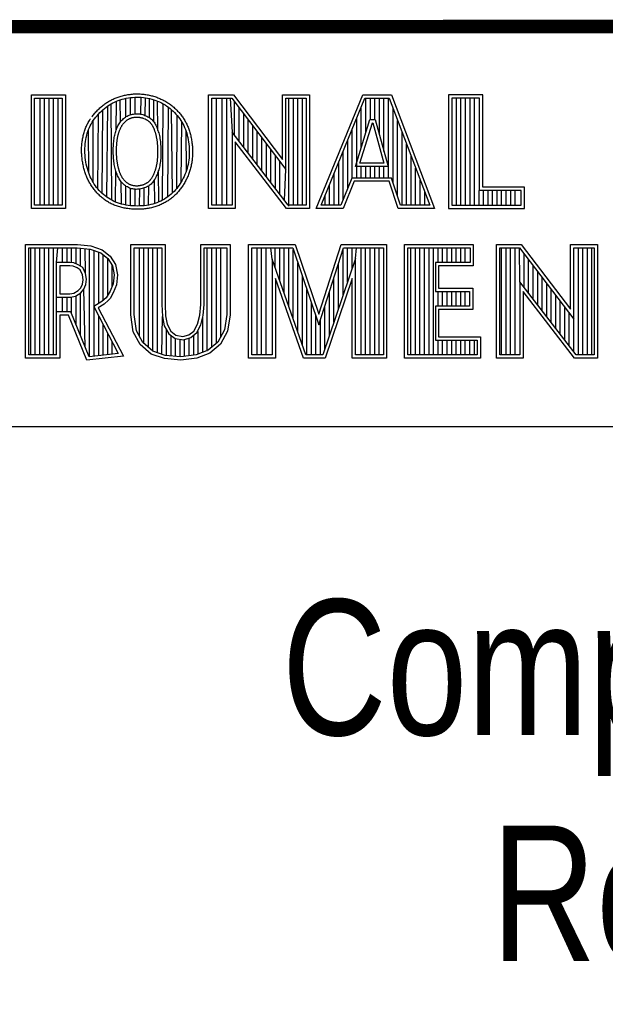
# Model space of a CAD drawing. Header units: inches. Extents: x 0 to 22, y 0 to 17.
# Tile 20 of 31: x 17.589 to 18.452, y 1.517 to 2.97. Entities that reach past the tile are written whole.
import ezdxf

# ---------------------------------------------------------------- set-up
doc = ezdxf.new("R2010")
doc.units = ezdxf.units.IN
doc.header["$LTSCALE"] = 1.21
doc.header["$MEASUREMENT"] = 0
doc.layers.get('0').update_dxf_attribs({"linetype": 'CONTINUOUS'})
doc.styles.get("Standard").update_dxf_attribs({"font": 'txt', "width": 0.8})

msp = doc.modelspace()

# ---------------------------------------------------------------- linework, layer by layer
at = {"color": 2, "linetype": 'CONTINUOUS'}
for p, q in [((16.3737, 2.9596), (21.5037, 2.9596)), ((16.375, 2.96), (21.5, 2.96)), ((17.6059, 2.8591), (17.6565, 2.8591)), ((17.6059, 2.6915), (17.6059, 2.8591)), ((17.6108, 2.8542), (17.6516, 2.8542)), ((17.6108, 2.6964), (17.6108, 2.8542)), ((17.6187, 2.6964), (17.6187, 2.8542)), ((17.6254, 2.6964), (17.6254, 2.8542)), ((17.632, 2.6964), (17.632, 2.8542)), ((17.6387, 2.6964), (17.6387, 2.8542)), ((17.6454, 2.6964), (17.6454, 2.8542)), ((17.6516, 2.8542), (17.6516, 2.6964)), ((17.6565, 2.8591), (17.6565, 2.6915)), ((17.7235, 2.8459), (17.7261, 2.8472)), ((17.7261, 2.8472), (17.7287, 2.8485)), ((17.7287, 2.8485), (17.7314, 2.8497)), ((17.731, 2.807), (17.7314, 2.8497)), ((17.7314, 2.8497), (17.7342, 2.8508)), ((17.7342, 2.8508), (17.737, 2.8517)), ((17.737, 2.8517), (17.7399, 2.8526)), ((17.7374, 2.8193), (17.737, 2.8517)), ((17.7399, 2.8526), (17.7429, 2.8534)), ((17.7429, 2.8534), (17.7459, 2.8541)), ((17.7455, 2.8267), (17.7455, 2.854)), ((17.7459, 2.8541), (17.749, 2.8546)), ((17.749, 2.8546), (17.7522, 2.8551)), ((17.7522, 2.8551), (17.7553, 2.8554)), ((17.7522, 2.8298), (17.7522, 2.8551)), ((17.7553, 2.8554), (17.7585, 2.8556)), ((17.7585, 2.8556), (17.7616, 2.8557)), ((17.7589, 2.8311), (17.7589, 2.8556)), ((17.7616, 2.8557), (17.7648, 2.8556)), ((17.7648, 2.8556), (17.768, 2.8555)), ((17.7676, 2.8306), (17.768, 2.8555)), ((17.768, 2.8555), (17.7711, 2.8552)), ((17.7711, 2.8552), (17.7742, 2.8548)), ((17.7739, 2.8287), (17.7742, 2.8548)), ((17.7742, 2.8548), (17.7773, 2.8542)), ((17.7773, 2.8542), (17.7804, 2.8536)), ((17.7801, 2.8254), (17.7804, 2.8536)), ((17.7804, 2.8536), (17.7834, 2.8528)), ((17.7834, 2.8528), (17.7864, 2.8519)), ((17.7864, 2.8519), (17.7893, 2.8509)), ((17.7867, 2.8189), (17.7864, 2.8519)), ((17.7893, 2.8509), (17.7922, 2.8498)), ((17.7922, 2.8498), (17.795, 2.8486)), ((17.7927, 2.8065), (17.7922, 2.8498)), ((17.795, 2.8486), (17.7977, 2.8472)), ((17.7977, 2.8472), (17.8004, 2.8458)), ((17.8673, 2.8592), (17.9039, 2.8592)), ((17.8673, 2.6915), (17.8673, 2.8592)), ((17.8721, 2.8543), (17.9015, 2.8543)), ((17.8721, 2.6963), (17.8721, 2.8543)), ((17.879, 2.6963), (17.879, 2.8543)), ((17.8874, 2.6963), (17.8874, 2.8543)), ((17.8941, 2.6963), (17.8941, 2.8543)), ((17.8991, 2.8543), (17.9019, 2.8042)), ((17.9015, 2.8543), (17.9813, 2.7492)), ((17.9039, 2.8592), (17.9764, 2.7636)), ((17.9057, 2.7992), (17.9057, 2.8487)), ((17.9764, 2.8592), (18.0162, 2.8592)), ((17.9764, 2.7636), (17.9764, 2.8592)), ((17.9813, 2.8543), (18.0114, 2.8543)), ((17.9813, 2.7492), (17.9813, 2.8543)), ((17.9858, 2.695), (17.9858, 2.8543)), ((17.9925, 2.6963), (17.9925, 2.8543)), ((17.9992, 2.6963), (17.9992, 2.8543)), ((18.0059, 2.6963), (18.0059, 2.8543)), ((18.0114, 2.8543), (18.0114, 2.6963)), ((18.0162, 2.8592), (18.0162, 2.6915)), ((18.0262, 2.6915), (18.0946, 2.8591)), ((18.0334, 2.6964), (18.0979, 2.8542)), ((18.0946, 2.8591), (18.1369, 2.8591)), ((18.0979, 2.8542), (18.1336, 2.8542)), ((18.0993, 2.803), (18.0993, 2.8542)), ((18.106, 2.8228), (18.106, 2.8542)), ((18.1127, 2.8228), (18.1127, 2.8542)), ((18.1193, 2.8002), (18.1193, 2.8542)), ((18.126, 2.7756), (18.126, 2.8542)), ((18.1327, 2.7364), (18.1327, 2.8542)), ((18.1336, 2.8542), (18.1935, 2.6964)), ((18.1369, 2.8591), (18.2005, 2.6915)), ((18.272, 2.8591), (18.2214, 2.8591)), ((18.2214, 2.8591), (18.2214, 2.6915)), ((18.2671, 2.8542), (18.2262, 2.8542)), ((18.2262, 2.8542), (18.2262, 2.6964)), ((18.2328, 2.6964), (18.2328, 2.8542)), ((18.2395, 2.6964), (18.2395, 2.8542)), ((18.2462, 2.6964), (18.2462, 2.8542)), ((18.2529, 2.6964), (18.2529, 2.8542)), ((18.2595, 2.6964), (18.2595, 2.8542)), ((18.2671, 2.7179), (18.2671, 2.8542)), ((18.272, 2.7227), (18.272, 2.8591)), ((17.7048, 2.8307), (17.707, 2.833)), ((17.707, 2.833), (17.7092, 2.8351)), ((17.7092, 2.8351), (17.7114, 2.8372)), ((17.7102, 2.7138), (17.7114, 2.8372)), ((17.7114, 2.8372), (17.7138, 2.8392)), ((17.7138, 2.8392), (17.7162, 2.841)), ((17.7162, 2.841), (17.7186, 2.8427)), ((17.717, 2.7082), (17.7186, 2.8427)), ((17.7186, 2.8427), (17.721, 2.8444)), ((17.721, 2.8444), (17.7235, 2.8459)), ((17.7246, 2.7036), (17.7235, 2.8459)), ((17.7995, 2.7039), (17.8004, 2.8458)), ((17.8004, 2.8458), (17.8031, 2.8443)), ((17.8031, 2.8443), (17.8056, 2.8426)), ((17.8056, 2.8426), (17.8081, 2.8409)), ((17.8074, 2.7088), (17.8081, 2.8409)), ((17.8081, 2.8409), (17.8105, 2.839)), ((17.8105, 2.839), (17.8128, 2.8371)), ((17.8128, 2.8371), (17.815, 2.8351)), ((17.8143, 2.7145), (17.8128, 2.8371)), ((17.815, 2.8351), (17.8171, 2.833)), ((17.8171, 2.833), (17.8192, 2.8308)), ((17.9124, 2.7905), (17.9124, 2.8399)), ((18.0926, 2.7814), (18.0926, 2.8414)), ((18.1394, 2.7295), (18.1394, 2.8389)), ((17.6942, 2.8161), (17.6957, 2.8186)), ((17.6957, 2.8186), (17.6973, 2.8211)), ((17.6971, 2.7301), (17.6973, 2.8211)), ((17.6973, 2.8211), (17.699, 2.8236)), ((17.699, 2.8236), (17.7008, 2.826)), ((17.7008, 2.826), (17.7028, 2.8284)), ((17.7028, 2.8284), (17.7048, 2.8307)), ((17.704, 2.7203), (17.7048, 2.8307)), ((17.7364, 2.8178), (17.7374, 2.8192)), ((17.7374, 2.8192), (17.7384, 2.8206)), ((17.7384, 2.8206), (17.7395, 2.8218)), ((17.7395, 2.8218), (17.7407, 2.823)), ((17.7407, 2.823), (17.742, 2.8241)), ((17.742, 2.8241), (17.7432, 2.8252)), ((17.7432, 2.8252), (17.7446, 2.8261)), ((17.7446, 2.8261), (17.746, 2.827)), ((17.746, 2.827), (17.7474, 2.8278)), ((17.7474, 2.8278), (17.7488, 2.8285)), ((17.7488, 2.8285), (17.7503, 2.8291)), ((17.7503, 2.8291), (17.7519, 2.8297)), ((17.7519, 2.8297), (17.7535, 2.8301)), ((17.7535, 2.8301), (17.7551, 2.8305)), ((17.7551, 2.8305), (17.7567, 2.8308)), ((17.7567, 2.8308), (17.7584, 2.8311)), ((17.7584, 2.8311), (17.7601, 2.8312)), ((17.7601, 2.8312), (17.7618, 2.8312)), ((17.7618, 2.8312), (17.7636, 2.8311)), ((17.7636, 2.8311), (17.7653, 2.831)), ((17.7653, 2.831), (17.767, 2.8307)), ((17.767, 2.8307), (17.7686, 2.8304)), ((17.7686, 2.8304), (17.7703, 2.83)), ((17.7703, 2.83), (17.7719, 2.8295)), ((17.7719, 2.8295), (17.7734, 2.8289)), ((17.7734, 2.8289), (17.775, 2.8283)), ((17.775, 2.8283), (17.7764, 2.8276)), ((17.7764, 2.8276), (17.7778, 2.8268)), ((17.7778, 2.8268), (17.7792, 2.826)), ((17.7792, 2.826), (17.7805, 2.8251)), ((17.7805, 2.8251), (17.7817, 2.8242)), ((17.7817, 2.8242), (17.7829, 2.8232)), ((17.7829, 2.8232), (17.784, 2.8221)), ((17.784, 2.8221), (17.785, 2.821)), ((17.785, 2.821), (17.786, 2.8198)), ((17.786, 2.8198), (17.7869, 2.8186)), ((17.7869, 2.8186), (17.7878, 2.8173)), ((17.8192, 2.8308), (17.8211, 2.8285)), ((17.8203, 2.721), (17.8211, 2.8285)), ((17.8211, 2.8285), (17.823, 2.8262)), ((17.823, 2.8262), (17.8247, 2.8238)), ((17.8247, 2.8238), (17.8264, 2.8214)), ((17.8264, 2.8214), (17.8279, 2.8189)), ((17.8271, 2.7309), (17.8279, 2.8189)), ((17.8279, 2.8189), (17.8294, 2.8163)), ((17.9191, 2.7818), (17.9191, 2.8311)), ((17.9258, 2.7731), (17.9258, 2.8223)), ((18.084, 2.7533), (18.1054, 2.8228)), ((18.086, 2.7364), (18.086, 2.825)), ((18.1054, 2.8228), (18.1132, 2.8228)), ((18.1132, 2.8228), (18.1321, 2.7533)), ((18.146, 2.7096), (18.146, 2.8213)), ((17.6884, 2.8024), (17.6893, 2.8053)), ((17.6893, 2.8053), (17.6904, 2.8081)), ((17.6904, 2.8081), (17.6915, 2.8108)), ((17.6905, 2.7441), (17.6904, 2.8081)), ((17.6915, 2.8108), (17.6928, 2.8135)), ((17.6928, 2.8135), (17.6942, 2.8161)), ((17.7299, 2.8034), (17.7304, 2.8051)), ((17.7304, 2.8051), (17.7309, 2.8068)), ((17.7309, 2.8068), (17.7316, 2.8085)), ((17.7316, 2.8085), (17.7322, 2.8101)), ((17.7322, 2.8101), (17.7329, 2.8117)), ((17.7329, 2.8117), (17.7337, 2.8133)), ((17.7337, 2.8133), (17.7345, 2.8149)), ((17.7345, 2.8149), (17.7354, 2.8164)), ((17.7354, 2.8164), (17.7364, 2.8178)), ((17.7878, 2.8173), (17.7886, 2.816)), ((17.7886, 2.816), (17.7894, 2.8146)), ((17.7894, 2.8146), (17.7901, 2.8132)), ((17.7901, 2.8132), (17.7908, 2.8116)), ((17.7908, 2.8116), (17.7914, 2.8101)), ((17.7914, 2.8101), (17.7921, 2.8084)), ((17.7921, 2.8084), (17.7927, 2.8067)), ((17.7927, 2.8067), (17.7932, 2.8048)), ((17.7932, 2.8048), (17.7938, 2.8029)), ((17.8294, 2.8163), (17.8307, 2.8137)), ((17.8307, 2.8137), (17.8319, 2.811)), ((17.8319, 2.811), (17.8331, 2.8082)), ((17.8331, 2.8082), (17.8341, 2.8053)), ((17.8341, 2.8053), (17.835, 2.8024)), ((17.8347, 2.7475), (17.8341, 2.8053)), ((17.9848, 2.6963), (17.9019, 2.8042)), ((17.9019, 2.8042), (17.9019, 2.6963)), ((17.9324, 2.7645), (17.9324, 2.8135)), ((17.9391, 2.7558), (17.9391, 2.8047)), ((18.0793, 2.7364), (18.0793, 2.8087)), ((18.0905, 2.7581), (18.109, 2.8179)), ((18.109, 2.8179), (18.1095, 2.8179)), ((18.1095, 2.8179), (18.1258, 2.7581)), ((18.1527, 2.6964), (18.1527, 2.8038)), ((17.6853, 2.7869), (17.6857, 2.7901)), ((17.6857, 2.7901), (17.6862, 2.7933)), ((17.6862, 2.7933), (17.6868, 2.7964)), ((17.6868, 2.7964), (17.6876, 2.7995)), ((17.6876, 2.7995), (17.6884, 2.8024)), ((17.7272, 2.7879), (17.7274, 2.79)), ((17.7274, 2.79), (17.7276, 2.7921)), ((17.7276, 2.7921), (17.7279, 2.7941)), ((17.7279, 2.7941), (17.7282, 2.7961)), ((17.7282, 2.7961), (17.7286, 2.798)), ((17.7286, 2.798), (17.729, 2.7998)), ((17.729, 2.7998), (17.7294, 2.8016)), ((17.7294, 2.8016), (17.7299, 2.8034)), ((17.7938, 2.8029), (17.7943, 2.801)), ((17.7943, 2.801), (17.7948, 2.799)), ((17.7948, 2.799), (17.7952, 2.7969)), ((17.7952, 2.7969), (17.7956, 2.7947)), ((17.7956, 2.7947), (17.7959, 2.7925)), ((17.7959, 2.7925), (17.7962, 2.7903)), ((17.7962, 2.7903), (17.7964, 2.7881)), ((17.835, 2.8024), (17.8359, 2.7993)), ((17.8359, 2.7993), (17.8366, 2.7961)), ((17.8366, 2.7961), (17.8373, 2.7929)), ((17.8373, 2.7929), (17.8378, 2.7896)), ((17.8378, 2.7896), (17.8382, 2.7863)), ((17.9824, 2.6915), (17.9067, 2.7899)), ((17.9067, 2.7899), (17.9067, 2.6915)), ((17.9458, 2.7471), (17.9458, 2.7959)), ((18.0726, 2.7214), (18.0726, 2.7924)), ((17.6849, 2.7803), (17.6851, 2.7836)), ((17.6849, 2.7769), (17.6849, 2.7803)), ((17.6849, 2.7735), (17.6849, 2.7769)), ((17.6851, 2.7836), (17.6853, 2.7869)), ((17.7267, 2.7789), (17.7268, 2.7812)), ((17.7267, 2.7766), (17.7267, 2.7789)), ((17.7267, 2.7743), (17.7267, 2.7766)), ((17.7268, 2.7812), (17.7269, 2.7835)), ((17.7269, 2.7835), (17.727, 2.7857)), ((17.727, 2.7857), (17.7272, 2.7879)), ((17.7964, 2.7881), (17.7966, 2.7858)), ((17.7966, 2.7858), (17.7968, 2.7835)), ((17.7968, 2.7835), (17.7969, 2.7812)), ((17.7969, 2.7812), (17.797, 2.7789)), ((17.797, 2.7789), (17.797, 2.7765)), ((17.797, 2.7765), (17.797, 2.7742)), ((17.8382, 2.7863), (17.8386, 2.783)), ((17.8386, 2.783), (17.8388, 2.7796)), ((17.8388, 2.7796), (17.8389, 2.7762)), ((17.8389, 2.7762), (17.8388, 2.7729)), ((17.9525, 2.7384), (17.9525, 2.7871)), ((17.9591, 2.7297), (17.9591, 2.7783)), ((18.0659, 2.7048), (18.0659, 2.776)), ((18.1594, 2.6964), (18.1594, 2.7862)), ((17.6851, 2.7701), (17.6849, 2.7735)), ((17.6854, 2.7668), (17.6851, 2.7701)), ((17.6859, 2.7634), (17.6854, 2.7668)), ((17.6864, 2.76), (17.6859, 2.7634)), ((17.687, 2.7567), (17.6864, 2.76)), ((17.7268, 2.772), (17.7267, 2.7743)), ((17.7269, 2.7696), (17.7268, 2.772)), ((17.727, 2.7673), (17.7269, 2.7696)), ((17.7272, 2.765), (17.727, 2.7673)), ((17.7274, 2.7628), (17.7272, 2.765)), ((17.7277, 2.7606), (17.7274, 2.7628)), ((17.728, 2.7584), (17.7277, 2.7606)), ((17.7962, 2.7608), (17.7959, 2.7586)), ((17.7965, 2.7629), (17.7962, 2.7608)), ((17.7967, 2.7652), (17.7965, 2.7629)), ((17.7968, 2.7674), (17.7967, 2.7652)), ((17.7969, 2.7697), (17.7968, 2.7674)), ((17.797, 2.7719), (17.7969, 2.7697)), ((17.797, 2.7742), (17.797, 2.7719)), ((17.8381, 2.763), (17.8376, 2.7598)), ((17.8385, 2.7663), (17.8381, 2.763)), ((17.8387, 2.7696), (17.8385, 2.7663)), ((17.8388, 2.7729), (17.8387, 2.7696)), ((17.9658, 2.7211), (17.9658, 2.7695)), ((17.9725, 2.7124), (17.9725, 2.7607)), ((18.1661, 2.6964), (18.1661, 2.7686)), ((17.6878, 2.7535), (17.687, 2.7567)), ((17.6886, 2.7503), (17.6878, 2.7535)), ((17.6895, 2.7471), (17.6886, 2.7503)), ((17.6905, 2.7441), (17.6895, 2.7471)), ((17.7283, 2.7563), (17.728, 2.7584)), ((17.7287, 2.7543), (17.7283, 2.7563)), ((17.7291, 2.7523), (17.7287, 2.7543)), ((17.7295, 2.7503), (17.7291, 2.7523)), ((17.73, 2.7485), (17.7295, 2.7503)), ((17.7306, 2.7466), (17.73, 2.7485)), ((17.7301, 2.701), (17.7305, 2.7469)), ((17.7311, 2.7449), (17.7306, 2.7466)), ((17.7932, 2.7469), (17.7926, 2.7451)), ((17.7938, 2.7487), (17.7932, 2.7469)), ((17.7939, 2.7012), (17.7934, 2.7475)), ((17.7943, 2.7506), (17.7938, 2.7487)), ((17.7947, 2.7525), (17.7943, 2.7506)), ((17.7952, 2.7545), (17.7947, 2.7525)), ((17.7956, 2.7565), (17.7952, 2.7545)), ((17.7959, 2.7586), (17.7956, 2.7565)), ((17.8347, 2.7475), (17.8336, 2.7446)), ((17.8356, 2.7505), (17.8347, 2.7475)), ((17.8364, 2.7535), (17.8356, 2.7505)), ((17.837, 2.7566), (17.8364, 2.7535)), ((17.8376, 2.7598), (17.837, 2.7566)), ((17.9792, 2.7037), (17.9813, 2.7492)), ((18.0593, 2.6964), (18.0593, 2.7597)), ((18.1321, 2.7533), (18.084, 2.7533)), ((18.1258, 2.7581), (18.0905, 2.7581)), ((18.0926, 2.7364), (18.0926, 2.7533)), ((18.0993, 2.7364), (18.0993, 2.7533)), ((18.106, 2.7364), (18.106, 2.7533)), ((18.1127, 2.7364), (18.1127, 2.7533)), ((18.1193, 2.7364), (18.1193, 2.7533)), ((18.126, 2.7364), (18.126, 2.7533)), ((18.1727, 2.6964), (18.1727, 2.751)), ((17.6917, 2.7411), (17.6905, 2.7441)), ((17.6929, 2.7383), (17.6917, 2.7411)), ((17.6942, 2.7355), (17.6929, 2.7383)), ((17.6956, 2.7327), (17.6942, 2.7355)), ((17.6971, 2.7301), (17.6956, 2.7327)), ((17.7318, 2.7431), (17.7311, 2.7449)), ((17.7324, 2.7414), (17.7318, 2.7431)), ((17.7331, 2.7398), (17.7324, 2.7414)), ((17.7339, 2.7382), (17.7331, 2.7398)), ((17.7347, 2.7366), (17.7339, 2.7382)), ((17.7355, 2.7351), (17.7347, 2.7366)), ((17.7365, 2.7337), (17.7355, 2.7351)), ((17.7374, 2.7323), (17.7365, 2.7337)), ((17.7385, 2.7309), (17.7374, 2.7323)), ((17.7388, 2.698), (17.7384, 2.7309)), ((17.7396, 2.7296), (17.7385, 2.7309)), ((17.7857, 2.7312), (17.7846, 2.7299)), ((17.7867, 2.7326), (17.7857, 2.7312)), ((17.7876, 2.734), (17.7867, 2.7326)), ((17.7884, 2.7354), (17.7876, 2.734)), ((17.788, 2.6989), (17.7876, 2.734)), ((17.7892, 2.7369), (17.7884, 2.7354)), ((17.79, 2.7385), (17.7892, 2.7369)), ((17.7907, 2.7401), (17.79, 2.7385)), ((17.7914, 2.7417), (17.7907, 2.7401)), ((17.792, 2.7434), (17.7914, 2.7417)), ((17.7926, 2.7451), (17.792, 2.7434)), ((17.8271, 2.7309), (17.8255, 2.7283)), ((17.8286, 2.7335), (17.8271, 2.7309)), ((17.83, 2.7362), (17.8286, 2.7335)), ((17.8313, 2.7389), (17.83, 2.7362)), ((17.8325, 2.7417), (17.8313, 2.7389)), ((17.8336, 2.7446), (17.8325, 2.7417)), ((18.0526, 2.6964), (18.0526, 2.7434)), ((18.0786, 2.7364), (18.0625, 2.6964)), ((18.0819, 2.7316), (18.0658, 2.6915)), ((18.137, 2.7364), (18.0786, 2.7364)), ((18.1335, 2.7316), (18.0819, 2.7316)), ((18.147, 2.6915), (18.1335, 2.7316)), ((18.1505, 2.6964), (18.137, 2.7364)), ((18.1794, 2.6964), (18.1794, 2.7334)), ((17.6987, 2.7275), (17.6971, 2.7301)), ((17.7003, 2.725), (17.6987, 2.7275)), ((17.7021, 2.7226), (17.7003, 2.725)), ((17.704, 2.7203), (17.7021, 2.7226)), ((17.706, 2.7181), (17.704, 2.7203)), ((17.708, 2.7159), (17.706, 2.7181)), ((17.7408, 2.7283), (17.7396, 2.7296)), ((17.742, 2.7272), (17.7408, 2.7283)), ((17.7433, 2.7261), (17.742, 2.7272)), ((17.7446, 2.725), (17.7433, 2.7261)), ((17.746, 2.7241), (17.7446, 2.725)), ((17.7455, 2.6966), (17.7455, 2.7244)), ((17.7475, 2.7232), (17.746, 2.7241)), ((17.749, 2.7224), (17.7475, 2.7232)), ((17.7506, 2.7217), (17.749, 2.7224)), ((17.7522, 2.7212), (17.7506, 2.7217)), ((17.7538, 2.7207), (17.7522, 2.7212)), ((17.7522, 2.6956), (17.7522, 2.7212)), ((17.7555, 2.7203), (17.7538, 2.7207)), ((17.7572, 2.72), (17.7555, 2.7203)), ((17.7589, 2.7198), (17.7572, 2.72)), ((17.7606, 2.7197), (17.7589, 2.7198)), ((17.7589, 2.6952), (17.7589, 2.7198)), ((17.7624, 2.7198), (17.7606, 2.7197)), ((17.7641, 2.7199), (17.7624, 2.7198)), ((17.7658, 2.7201), (17.7641, 2.7199)), ((17.7655, 2.6952), (17.7659, 2.7201)), ((17.7675, 2.7204), (17.7658, 2.7201)), ((17.7692, 2.7208), (17.7675, 2.7204)), ((17.7709, 2.7213), (17.7692, 2.7208)), ((17.7725, 2.7218), (17.7709, 2.7213)), ((17.7722, 2.6956), (17.7725, 2.7218)), ((17.7741, 2.7224), (17.7725, 2.7218)), ((17.7756, 2.7231), (17.7741, 2.7224)), ((17.7771, 2.7238), (17.7756, 2.7231)), ((17.7785, 2.7246), (17.7771, 2.7238)), ((17.7798, 2.7255), (17.7785, 2.7246)), ((17.7789, 2.6966), (17.7792, 2.7251)), ((17.7811, 2.7265), (17.7798, 2.7255)), ((17.7824, 2.7276), (17.7811, 2.7265)), ((17.7835, 2.7287), (17.7824, 2.7276)), ((17.7846, 2.7299), (17.7835, 2.7287)), ((17.8164, 2.7166), (17.8143, 2.7145)), ((17.8184, 2.7188), (17.8164, 2.7166)), ((17.8203, 2.721), (17.8184, 2.7188)), ((17.8221, 2.7234), (17.8203, 2.721)), ((17.8239, 2.7258), (17.8221, 2.7234)), ((17.8255, 2.7283), (17.8239, 2.7258)), ((18.0459, 2.6964), (18.0459, 2.727)), ((18.2662, 2.6964), (18.2662, 2.7179)), ((18.3284, 2.7179), (18.2671, 2.7179)), ((18.3332, 2.7227), (18.272, 2.7227)), ((18.2729, 2.6964), (18.2729, 2.7179)), ((18.2796, 2.6964), (18.2796, 2.7179)), ((18.2862, 2.6964), (18.2862, 2.7179)), ((18.2929, 2.6964), (18.2929, 2.7179)), ((18.2996, 2.6964), (18.2996, 2.7179)), ((18.3063, 2.6964), (18.3063, 2.7179)), ((18.3129, 2.6964), (18.3129, 2.7179)), ((18.3196, 2.6964), (18.3196, 2.7179)), ((18.3284, 2.6964), (18.3284, 2.7179)), ((18.3332, 2.6915), (18.3332, 2.7227)), ((17.7102, 2.7138), (17.708, 2.7159)), ((17.7124, 2.7119), (17.7102, 2.7138)), ((17.7147, 2.71), (17.7124, 2.7119)), ((17.717, 2.7082), (17.7147, 2.71)), ((17.7195, 2.7066), (17.717, 2.7082)), ((17.722, 2.705), (17.7195, 2.7066)), ((17.7246, 2.7036), (17.722, 2.705)), ((17.7273, 2.7022), (17.7246, 2.7036)), ((17.7301, 2.701), (17.7273, 2.7022)), ((17.7968, 2.7025), (17.7939, 2.7012)), ((17.7995, 2.7039), (17.7968, 2.7025)), ((17.8023, 2.7054), (17.7995, 2.7039)), ((17.8049, 2.707), (17.8023, 2.7054)), ((17.8074, 2.7088), (17.8049, 2.707)), ((17.8098, 2.7106), (17.8074, 2.7088)), ((17.8121, 2.7125), (17.8098, 2.7106)), ((17.8143, 2.7145), (17.8121, 2.7125)), ((18.0392, 2.6964), (18.0392, 2.7107)), ((18.1861, 2.6964), (18.1861, 2.7158)), ((17.6565, 2.6915), (17.6059, 2.6915)), ((17.6516, 2.6964), (17.6108, 2.6964)), ((17.733, 2.6999), (17.7301, 2.701)), ((17.736, 2.6989), (17.733, 2.6999)), ((17.7391, 2.698), (17.736, 2.6989)), ((17.7423, 2.6972), (17.7391, 2.698)), ((17.7456, 2.6966), (17.7423, 2.6972)), ((17.7489, 2.696), (17.7456, 2.6966)), ((17.7523, 2.6956), (17.7489, 2.696)), ((17.7557, 2.6953), (17.7523, 2.6956)), ((17.7591, 2.6952), (17.7557, 2.6953)), ((17.7625, 2.6951), (17.7591, 2.6952)), ((17.7659, 2.6952), (17.7625, 2.6951)), ((17.7692, 2.6953), (17.7659, 2.6952)), ((17.7724, 2.6956), (17.7692, 2.6953)), ((17.7756, 2.6961), (17.7724, 2.6956)), ((17.7788, 2.6966), (17.7756, 2.6961)), ((17.7819, 2.6972), (17.7788, 2.6966)), ((17.785, 2.698), (17.7819, 2.6972)), ((17.788, 2.6989), (17.785, 2.698)), ((17.791, 2.7), (17.788, 2.6989)), ((17.7939, 2.7012), (17.791, 2.7)), ((17.9067, 2.6915), (17.8673, 2.6915)), ((17.9019, 2.6963), (17.8721, 2.6963)), ((18.0162, 2.6915), (17.9824, 2.6915)), ((18.0114, 2.6963), (17.9848, 2.6963)), ((18.0658, 2.6915), (18.0262, 2.6915)), ((18.0625, 2.6964), (18.0334, 2.6964)), ((18.2005, 2.6915), (18.147, 2.6915)), ((18.1935, 2.6964), (18.1505, 2.6964)), ((18.2214, 2.6915), (18.3332, 2.6915)), ((18.2262, 2.6964), (18.3284, 2.6964)), ((17.5973, 2.6384), (17.674, 2.6384)), ((17.5973, 2.4708), (17.5973, 2.6384)), ((17.6021, 2.6335), (17.6737, 2.6335)), ((17.6021, 2.4756), (17.6021, 2.6335)), ((17.6051, 2.4756), (17.6051, 2.6335)), ((17.6117, 2.4756), (17.6117, 2.6335)), ((17.6184, 2.4756), (17.6184, 2.6335)), ((17.6251, 2.4756), (17.6251, 2.6335)), ((17.6318, 2.4756), (17.6318, 2.6335)), ((17.6384, 2.4756), (17.6384, 2.6335)), ((17.643, 2.6118), (17.6451, 2.6335)), ((17.6518, 2.6118), (17.6518, 2.6335)), ((17.6585, 2.6118), (17.6585, 2.6335)), ((17.6651, 2.6115), (17.6651, 2.6335)), ((17.6718, 2.6098), (17.6718, 2.6335)), ((17.6737, 2.6335), (17.6928, 2.6316)), ((17.674, 2.6384), (17.6938, 2.6364)), ((17.6785, 2.6065), (17.6785, 2.633)), ((17.6858, 2.5956), (17.6852, 2.6324)), ((17.6918, 2.4729), (17.6918, 2.6317)), ((17.6928, 2.6316), (17.7082, 2.6262)), ((17.6938, 2.6364), (17.7106, 2.6305)), ((17.6985, 2.4736), (17.6985, 2.6296)), ((17.7106, 2.6305), (17.7224, 2.6212)), ((17.7527, 2.6384), (17.8033, 2.6384)), ((17.7527, 2.5345), (17.7527, 2.6384)), ((17.7575, 2.6335), (17.7984, 2.6335)), ((17.7575, 2.5349), (17.7575, 2.6335)), ((17.7653, 2.5033), (17.7653, 2.6335)), ((17.7719, 2.4924), (17.7719, 2.6335)), ((17.7786, 2.4866), (17.7786, 2.6335)), ((17.7853, 2.4808), (17.7853, 2.6335)), ((17.792, 2.4787), (17.792, 2.6335)), ((17.7984, 2.6335), (17.7984, 2.5497)), ((17.8033, 2.6384), (17.8033, 2.5499)), ((17.8557, 2.6384), (17.899, 2.6384)), ((17.8557, 2.5499), (17.8557, 2.6384)), ((17.8606, 2.6335), (17.8941, 2.6335)), ((17.8606, 2.5499), (17.8606, 2.6335)), ((17.8654, 2.4812), (17.8654, 2.6335)), ((17.8721, 2.4868), (17.8721, 2.6335)), ((17.8788, 2.4924), (17.8788, 2.6335)), ((17.8854, 2.5024), (17.8854, 2.6335)), ((17.8941, 2.6335), (17.8941, 2.5349)), ((17.899, 2.6384), (17.899, 2.5345)), ((17.9264, 2.6384), (17.9949, 2.6384)), ((17.9264, 2.4708), (17.9264, 2.6384)), ((17.9313, 2.6335), (17.9914, 2.6335)), ((17.9313, 2.4756), (17.9313, 2.6335)), ((17.9388, 2.4756), (17.9388, 2.6335)), ((17.9455, 2.4756), (17.9455, 2.6335)), ((17.9522, 2.4756), (17.9522, 2.6335)), ((17.9613, 2.6167), (17.9589, 2.6335)), ((17.9655, 2.6046), (17.9655, 2.6335)), ((17.9722, 2.5856), (17.9722, 2.6335)), ((17.9789, 2.5666), (17.9789, 2.6335)), ((17.9856, 2.5475), (17.9856, 2.6335)), ((17.9914, 2.6335), (18.03, 2.52)), ((17.9922, 2.5285), (17.9922, 2.6311)), ((17.9949, 2.6384), (18.0298, 2.5355)), ((18.0298, 2.5355), (18.0629, 2.6384)), ((18.03, 2.52), (18.0664, 2.6335)), ((18.0629, 2.6384), (18.1299, 2.6384)), ((18.0657, 2.5634), (18.0657, 2.6311)), ((18.0664, 2.6335), (18.1251, 2.6335)), ((18.0723, 2.5831), (18.0723, 2.6335)), ((18.079, 2.6028), (18.079, 2.6335)), ((18.084, 2.6176), (18.0857, 2.6335)), ((18.0924, 2.4756), (18.0924, 2.6335)), ((18.099, 2.4756), (18.099, 2.6335)), ((18.1057, 2.4756), (18.1057, 2.6335)), ((18.1124, 2.4756), (18.1124, 2.6335)), ((18.1191, 2.4756), (18.1191, 2.6335)), ((18.1251, 2.6335), (18.1251, 2.4756)), ((18.1299, 2.6384), (18.1299, 2.4708)), ((18.1564, 2.6384), (18.2578, 2.6384)), ((18.1564, 2.4708), (18.1564, 2.6384)), ((18.1612, 2.6335), (18.253, 2.6335)), ((18.1612, 2.4756), (18.1612, 2.6335)), ((18.1658, 2.4756), (18.1658, 2.6335)), ((18.1725, 2.4756), (18.1725, 2.6335)), ((18.1791, 2.4756), (18.1791, 2.6335)), ((18.1858, 2.4756), (18.1858, 2.6335)), ((18.1925, 2.4756), (18.1925, 2.6335)), ((18.1992, 2.4756), (18.1992, 2.6335)), ((18.2058, 2.6119), (18.2058, 2.6335)), ((18.2125, 2.6119), (18.2125, 2.6335)), ((18.2192, 2.6119), (18.2192, 2.6335)), ((18.2259, 2.6119), (18.2259, 2.6335)), ((18.2325, 2.6119), (18.2325, 2.6335)), ((18.2392, 2.6119), (18.2392, 2.6335)), ((18.2459, 2.6119), (18.2459, 2.6335)), ((18.253, 2.6335), (18.253, 2.6119)), ((18.2578, 2.6384), (18.2578, 2.6071)), ((18.2918, 2.6385), (18.3284, 2.6385)), ((18.2918, 2.4708), (18.2918, 2.6385)), ((18.2967, 2.6336), (18.326, 2.6336)), ((18.2967, 2.4756), (18.2967, 2.6336)), ((18.2993, 2.4756), (18.2993, 2.6336)), ((18.306, 2.4756), (18.306, 2.6336)), ((18.3127, 2.4756), (18.3127, 2.6336)), ((18.3193, 2.4756), (18.3193, 2.6336)), ((18.326, 2.6336), (18.4058, 2.5284)), ((18.3264, 2.5834), (18.326, 2.6336)), ((18.3284, 2.6385), (18.401, 2.5429)), ((18.401, 2.6385), (18.4408, 2.6385)), ((18.401, 2.5429), (18.401, 2.6385)), ((18.4058, 2.6336), (18.4359, 2.6336)), ((18.4058, 2.5284), (18.4058, 2.6336)), ((18.4128, 2.4756), (18.4128, 2.6336)), ((18.4195, 2.4756), (18.4195, 2.6336)), ((18.4261, 2.4756), (18.4261, 2.6336)), ((18.4328, 2.4756), (18.4328, 2.6336)), ((18.4359, 2.6336), (18.4359, 2.4756)), ((18.4408, 2.6385), (18.4408, 2.4708)), ((17.7052, 2.5512), (17.7052, 2.6273)), ((17.7082, 2.6262), (17.7187, 2.6179)), ((17.7119, 2.5554), (17.7119, 2.6233)), ((17.7185, 2.5619), (17.7185, 2.618)), ((17.7187, 2.6179), (17.7256, 2.607)), ((17.7224, 2.6212), (17.7302, 2.6088)), ((18.0108, 2.4756), (17.9613, 2.6167)), ((17.9613, 2.6167), (17.9613, 2.4756)), ((18.084, 2.6176), (18.0359, 2.4756)), ((18.084, 2.4756), (18.084, 2.6176)), ((18.3327, 2.5753), (18.3327, 2.6248)), ((18.3394, 2.5667), (18.3394, 2.6161)), ((17.6628, 2.6118), (17.643, 2.6118)), ((17.643, 2.4756), (17.643, 2.6118)), ((17.6628, 2.6069), (17.6479, 2.6069)), ((17.6479, 2.6069), (17.6479, 2.5656)), ((17.6684, 2.6111), (17.6628, 2.6118)), ((17.6678, 2.6063), (17.6628, 2.6069)), ((17.6733, 2.6041), (17.6678, 2.6063)), ((17.6751, 2.6086), (17.6684, 2.6111)), ((17.678, 2.601), (17.6733, 2.6041)), ((17.6818, 2.6043), (17.6751, 2.6086)), ((17.6814, 2.5936), (17.678, 2.601)), ((17.6858, 2.5956), (17.6818, 2.6043)), ((17.7252, 2.5765), (17.7252, 2.6075)), ((17.7256, 2.607), (17.7281, 2.5934)), ((17.7302, 2.6088), (17.733, 2.5936)), ((17.9989, 2.5095), (17.9989, 2.6115)), ((18.059, 2.5437), (18.059, 2.6104)), ((18.253, 2.6119), (18.2018, 2.6119)), ((18.2018, 2.6119), (18.2018, 2.5692)), ((18.2578, 2.6071), (18.2066, 2.6071)), ((18.2066, 2.6071), (18.2066, 2.574)), ((18.346, 2.558), (18.346, 2.6073)), ((17.6823, 2.5864), (17.6814, 2.5936)), ((17.6814, 2.5799), (17.6823, 2.5864)), ((17.6872, 2.5871), (17.6858, 2.5956)), ((17.6862, 2.5792), (17.6872, 2.5871)), ((17.7281, 2.5934), (17.7266, 2.5801)), ((17.733, 2.5936), (17.7314, 2.579)), ((18.0073, 2.4708), (17.9662, 2.5882)), ((17.9662, 2.5882), (17.9662, 2.4708)), ((18.0056, 2.4904), (18.0056, 2.5918)), ((18.0792, 2.5882), (18.0394, 2.4708)), ((18.0523, 2.524), (18.0523, 2.5896)), ((18.0792, 2.4708), (18.0792, 2.5882)), ((18.3527, 2.5493), (18.3527, 2.5985)), ((18.3594, 2.5406), (18.3594, 2.5897)), ((17.6752, 2.5703), (17.6789, 2.5743)), ((17.6788, 2.567), (17.6834, 2.5723)), ((17.6789, 2.5743), (17.6814, 2.5799)), ((17.6834, 2.5723), (17.6862, 2.5792)), ((17.6852, 2.4873), (17.6834, 2.5723)), ((17.7266, 2.5801), (17.7224, 2.5693)), ((17.7314, 2.579), (17.7267, 2.5672)), ((18.0123, 2.4756), (18.0123, 2.5722)), ((18.2066, 2.574), (18.2569, 2.574)), ((18.2569, 2.574), (18.2569, 2.5425)), ((18.4094, 2.4756), (18.3264, 2.5834)), ((18.3264, 2.5834), (18.3264, 2.4756)), ((18.3661, 2.5319), (18.3661, 2.5809)), ((18.3727, 2.5233), (18.3727, 2.5721)), ((17.643, 2.5608), (17.6635, 2.5608)), ((17.6479, 2.5656), (17.6628, 2.5656)), ((17.6518, 2.5391), (17.6518, 2.5608)), ((17.6585, 2.5391), (17.6585, 2.5608)), ((17.6628, 2.5656), (17.6687, 2.5666)), ((17.6635, 2.5608), (17.6711, 2.5623)), ((17.6651, 2.5368), (17.6651, 2.5608)), ((17.6687, 2.5666), (17.6752, 2.5703)), ((17.6711, 2.5623), (17.6788, 2.567)), ((17.6718, 2.5203), (17.6718, 2.5625)), ((17.6785, 2.5038), (17.6785, 2.5667)), ((17.7164, 2.5599), (17.7101, 2.5543)), ((17.7224, 2.5693), (17.7164, 2.5599)), ((17.7221, 2.5588), (17.7196, 2.5563)), ((17.7267, 2.5672), (17.7221, 2.5588)), ((18.0456, 2.5042), (18.0456, 2.5688)), ((18.2018, 2.5692), (18.252, 2.5692)), ((18.2058, 2.5474), (18.2058, 2.5692)), ((18.2125, 2.5474), (18.2125, 2.5692)), ((18.2192, 2.5474), (18.2192, 2.5692)), ((18.2259, 2.5474), (18.2259, 2.5692)), ((18.2325, 2.5474), (18.2325, 2.5692)), ((18.2392, 2.5474), (18.2392, 2.5692)), ((18.2459, 2.5474), (18.2459, 2.5692)), ((18.252, 2.5692), (18.252, 2.5474)), ((18.407, 2.4708), (18.3313, 2.5692)), ((18.3313, 2.5692), (18.3313, 2.4708)), ((18.3794, 2.5146), (18.3794, 2.5633)), ((17.7101, 2.5543), (17.6983, 2.5469)), ((17.6983, 2.5469), (17.7341, 2.4775)), ((17.7131, 2.5504), (17.7047, 2.5451)), ((17.7047, 2.5451), (17.7417, 2.4734)), ((17.7196, 2.5563), (17.7131, 2.5504)), ((17.7984, 2.5497), (17.7992, 2.5322)), ((17.8033, 2.5499), (17.804, 2.5331)), ((17.8542, 2.5342), (17.8557, 2.5499)), ((17.8591, 2.5337), (17.8606, 2.5499)), ((18.0189, 2.4756), (18.0189, 2.5525)), ((18.039, 2.4845), (18.039, 2.548)), ((18.252, 2.5474), (18.2018, 2.5474)), ((18.2018, 2.5474), (18.2018, 2.4973)), ((18.2569, 2.5425), (18.2066, 2.5425)), ((18.2066, 2.5425), (18.2066, 2.5022)), ((18.3861, 2.5059), (18.3861, 2.5545)), ((18.3928, 2.4972), (18.3928, 2.5457)), ((17.6642, 2.5391), (17.643, 2.5391)), ((17.6609, 2.5343), (17.6479, 2.5343)), ((17.6479, 2.5343), (17.6479, 2.4708)), ((17.6879, 2.4675), (17.6609, 2.5343)), ((17.6911, 2.4728), (17.6642, 2.5391)), ((17.7052, 2.4743), (17.7052, 2.5336)), ((17.7563, 2.5096), (17.7527, 2.5345)), ((17.761, 2.5112), (17.7575, 2.5349)), ((17.7986, 2.4765), (17.7992, 2.5322)), ((17.7992, 2.5322), (17.8019, 2.5183)), ((17.804, 2.5331), (17.8062, 2.5206)), ((17.8509, 2.521), (17.8542, 2.5342)), ((17.8557, 2.5198), (17.8591, 2.5337)), ((17.8587, 2.4792), (17.8587, 2.5323)), ((17.8941, 2.5349), (17.8906, 2.5123)), ((17.899, 2.5345), (17.8953, 2.5107)), ((18.0256, 2.4756), (18.0256, 2.5329)), ((18.3994, 2.4886), (18.3994, 2.5369)), ((18.4061, 2.4799), (18.4061, 2.5281)), ((17.7119, 2.4751), (17.7119, 2.5206)), ((17.8019, 2.5183), (17.8087, 2.5066)), ((17.8062, 2.5206), (17.8117, 2.5104)), ((17.8458, 2.5107), (17.8509, 2.521)), ((17.8502, 2.5085), (17.8557, 2.5198)), ((18.0323, 2.4756), (18.0323, 2.5272)), ((17.7185, 2.4758), (17.7185, 2.5077)), ((17.7666, 2.4906), (17.7563, 2.5096)), ((17.7705, 2.4937), (17.761, 2.5112)), ((17.8053, 2.4742), (17.8053, 2.5124)), ((17.8087, 2.5066), (17.8182, 2.4997)), ((17.8117, 2.5104), (17.819, 2.5045)), ((17.812, 2.474), (17.812, 2.5042)), ((17.8182, 2.4997), (17.8305, 2.4979)), ((17.8187, 2.4734), (17.8187, 2.4994)), ((17.819, 2.5045), (17.8293, 2.5027)), ((17.8253, 2.4726), (17.8253, 2.4987)), ((17.8293, 2.5027), (17.8381, 2.5049)), ((17.8305, 2.4979), (17.8411, 2.501)), ((17.8381, 2.5049), (17.8458, 2.5107)), ((17.8387, 2.4742), (17.8387, 2.499)), ((17.8411, 2.501), (17.8502, 2.5085)), ((17.8454, 2.4751), (17.8454, 2.5046)), ((17.8521, 2.4767), (17.8521, 2.5101)), ((17.8906, 2.5123), (17.8812, 2.4944)), ((17.8953, 2.5107), (17.885, 2.4913)), ((18.2066, 2.5022), (18.2683, 2.5022)), ((18.2683, 2.5022), (18.2683, 2.4708)), ((17.7252, 2.4765), (17.7252, 2.4947)), ((17.7827, 2.4766), (17.7666, 2.4906)), ((17.7852, 2.4809), (17.7705, 2.4937)), ((17.832, 2.4734), (17.832, 2.4977)), ((17.8812, 2.4944), (17.8668, 2.4823)), ((17.885, 2.4913), (17.8693, 2.4781)), ((18.2018, 2.4973), (18.2635, 2.4973)), ((18.2058, 2.4756), (18.2058, 2.4973)), ((18.2125, 2.4756), (18.2125, 2.4973)), ((18.2192, 2.4756), (18.2192, 2.4973)), ((18.2259, 2.4756), (18.2259, 2.4973)), ((18.2325, 2.4756), (18.2325, 2.4973)), ((18.2392, 2.4756), (18.2392, 2.4973)), ((18.2459, 2.4756), (18.2459, 2.4973)), ((18.2526, 2.4756), (18.2526, 2.4973)), ((18.2593, 2.4756), (18.2593, 2.4973)), ((18.2635, 2.4973), (18.2635, 2.4756)), ((17.6479, 2.4708), (17.5973, 2.4708)), ((17.643, 2.4756), (17.6021, 2.4756)), ((17.7417, 2.4734), (17.6879, 2.4675)), ((17.7341, 2.4775), (17.6911, 2.4728)), ((17.8025, 2.47), (17.7827, 2.4766)), ((17.8035, 2.4748), (17.7852, 2.4809)), ((17.8264, 2.4678), (17.8025, 2.47)), ((17.8263, 2.4727), (17.8035, 2.4748)), ((17.849, 2.4755), (17.8263, 2.4727)), ((17.8502, 2.4708), (17.8264, 2.4678)), ((17.8668, 2.4823), (17.849, 2.4755)), ((17.8693, 2.4781), (17.8502, 2.4708)), ((17.9662, 2.4708), (17.9264, 2.4708)), ((17.9613, 2.4756), (17.9313, 2.4756)), ((18.0394, 2.4708), (18.0073, 2.4708)), ((18.0359, 2.4756), (18.0108, 2.4756)), ((18.1299, 2.4708), (18.0792, 2.4708)), ((18.1251, 2.4756), (18.084, 2.4756)), ((18.2683, 2.4708), (18.1564, 2.4708)), ((18.2635, 2.4756), (18.1612, 2.4756)), ((18.3313, 2.4708), (18.2918, 2.4708)), ((18.3264, 2.4756), (18.2967, 2.4756)), ((18.4408, 2.4708), (18.407, 2.4708)), ((18.4359, 2.4756), (18.4094, 2.4756)), ((16.7288, 2.37), (21.5, 2.37))]:
    msp.add_line(p, q, dxfattribs=at)
at = {"color": 7, "linetype": 'CONTINUOUS', "const_width": 0.02}
msp.add_lwpolyline([(13.6, 2.9595), (21.5, 2.96)], dxfattribs=at)
at = {"color": 2, "linetype": 'CONTINUOUS'}
for points, knots in [([(17.6951, 2.8265), (17.6957, 2.8273), (17.697, 2.829), (17.6991, 2.8316), (17.7012, 2.834), (17.7035, 2.8364), (17.7058, 2.8387), (17.7082, 2.8409), (17.7107, 2.8429), (17.7132, 2.8449), (17.7158, 2.8468), (17.7184, 2.8485), (17.7211, 2.8501), (17.7239, 2.8516), (17.7267, 2.8529), (17.7295, 2.8542), (17.7325, 2.8554), (17.7355, 2.8564), (17.7386, 2.8573), (17.7418, 2.8581), (17.745, 2.8589), (17.7483, 2.8594), (17.7516, 2.8599), (17.7549, 2.8603), (17.7583, 2.8605), (17.7616, 2.8606), (17.765, 2.8605), (17.7683, 2.8603), (17.7716, 2.86), (17.7749, 2.8596), (17.7782, 2.859), (17.7815, 2.8583), (17.7847, 2.8575), (17.7878, 2.8566), (17.791, 2.8555), (17.794, 2.8543), (17.797, 2.853), (17.7999, 2.8516), (17.8028, 2.8501), (17.8056, 2.8484), (17.8083, 2.8467), (17.811, 2.8448), (17.8135, 2.8428), (17.816, 2.8408), (17.8183, 2.8386), (17.8206, 2.8364), (17.8228, 2.8341), (17.8249, 2.8317), (17.8268, 2.8292), (17.8287, 2.8266), (17.8305, 2.824), (17.8321, 2.8214), (17.8337, 2.8186), (17.8351, 2.8158), (17.8364, 2.8129), (17.8376, 2.8099), (17.8387, 2.8069), (17.8397, 2.8037), (17.8406, 2.8005), (17.8414, 2.7972), (17.8421, 2.7938), (17.8426, 2.7903), (17.8431, 2.7868), (17.8434, 2.7833), (17.8436, 2.7798), (17.8437, 2.7763), (17.8437, 2.7728), (17.8436, 2.7693), (17.8433, 2.7658), (17.8429, 2.7624), (17.8424, 2.759), (17.8418, 2.7557), (17.8411, 2.7524), (17.8403, 2.7492), (17.8393, 2.746), (17.8382, 2.7429), (17.837, 2.7399), (17.8357, 2.7369), (17.8344, 2.734), (17.8329, 2.7312), (17.8313, 2.7284), (17.8296, 2.7257), (17.8279, 2.723), (17.826, 2.7205), (17.8241, 2.718), (17.8221, 2.7155), (17.8199, 2.7132), (17.8177, 2.711), (17.8153, 2.7088), (17.8128, 2.7067), (17.8102, 2.7048), (17.8075, 2.7029), (17.8047, 2.7012), (17.8018, 2.6996), (17.7989, 2.6981), (17.7958, 2.6967), (17.7927, 2.6954), (17.7895, 2.6943), (17.7863, 2.6933), (17.783, 2.6925), (17.7797, 2.6918), (17.7764, 2.6912), (17.773, 2.6908), (17.7695, 2.6905), (17.766, 2.6903), (17.7625, 2.6902), (17.759, 2.6903), (17.7554, 2.6905), (17.7518, 2.6908), (17.7483, 2.6912), (17.7447, 2.6918), (17.7413, 2.6924), (17.7379, 2.6933), (17.7345, 2.6942), (17.7313, 2.6953), (17.7282, 2.6965), (17.7252, 2.6978), (17.7223, 2.6992), (17.7195, 2.7008), (17.7168, 2.7025), (17.7142, 2.7043), (17.7117, 2.7062), (17.7092, 2.7082), (17.7069, 2.7103), (17.7046, 2.7125), (17.7024, 2.7148), (17.7003, 2.7172), (17.6983, 2.7197), (17.6964, 2.7222), (17.6946, 2.7249), (17.6929, 2.7276), (17.6913, 2.7304), (17.6898, 2.7333), (17.6884, 2.7363), (17.6871, 2.7393), (17.6859, 2.7425), (17.6849, 2.7457), (17.6839, 2.749), (17.683, 2.7523), (17.6822, 2.7557), (17.6816, 2.7592), (17.681, 2.7627), (17.6806, 2.7662), (17.6803, 2.7698), (17.6801, 2.7733), (17.68, 2.7769), (17.68, 2.7804), (17.6802, 2.7839), (17.6805, 2.7874), (17.6809, 2.7908), (17.6814, 2.7941), (17.6821, 2.7974), (17.6828, 2.8007), (17.6837, 2.8038), (17.6847, 2.8069), (17.6858, 2.8099), (17.6871, 2.8128), (17.6884, 2.8157), (17.6899, 2.8185), (17.6915, 2.8212), (17.6926, 2.823), (17.6932, 2.8238)], [0, 0, 0, 0, 0.006131, 0.012311, 0.018522, 0.024745, 0.030965, 0.03716, 0.043317, 0.049414, 0.055442, 0.061419, 0.067359, 0.073285, 0.079217, 0.085174, 0.091176, 0.097243, 0.103389, 0.109608, 0.115887, 0.122209, 0.128566, 0.134948, 0.141339, 0.14773, 0.154108, 0.160476, 0.166834, 0.173176, 0.179505, 0.185815, 0.192108, 0.198383, 0.204637, 0.210869, 0.217084, 0.223277, 0.229454, 0.235614, 0.241758, 0.24789, 0.254011, 0.260117, 0.266209, 0.272286, 0.278348, 0.284387, 0.290405, 0.296402, 0.302372, 0.308334, 0.314302, 0.320295, 0.326333, 0.332435, 0.338618, 0.344901, 0.351292, 0.357785, 0.364362, 0.370998, 0.377683, 0.38439, 0.391105, 0.397807, 0.40448, 0.411115, 0.417715, 0.424271, 0.430775, 0.437234, 0.443635, 0.44998, 0.456268, 0.462503, 0.468694, 0.474845, 0.480961, 0.487049, 0.493113, 0.499152, 0.505181, 0.511193, 0.517204, 0.52321, 0.529234, 0.535275, 0.541351, 0.547471, 0.553651, 0.559883, 0.566166, 0.572487, 0.578838, 0.585211, 0.591602, 0.597998, 0.604394, 0.610804, 0.617234, 0.623698, 0.63021, 0.63677, 0.643394, 0.650087, 0.656849, 0.663662, 0.670495, 0.67732, 0.684112, 0.690846, 0.697496, 0.704042, 0.710462, 0.716774, 0.722995, 0.729145, 0.735239, 0.741293, 0.747323, 0.753343, 0.759363, 0.765391, 0.771423, 0.777463, 0.783519, 0.789584, 0.795666, 0.801763, 0.807882, 0.814029, 0.820215, 0.826447, 0.832735, 0.839087, 0.845514, 0.852019, 0.858606, 0.865266, 0.871979, 0.878728, 0.885504, 0.892282, 0.899051, 0.905795, 0.912502, 0.91916, 0.925765, 0.932311, 0.938789, 0.945193, 0.951515, 0.957749, 0.963896, 0.969976, 0.976002, 0.981997, 0.987983, 0.993978, 1, 1, 1, 1]), ([(17.773, 2.8238), (17.7734, 2.8237), (17.7742, 2.8233), (17.7754, 2.8226), (17.7765, 2.8219), (17.7776, 2.8212), (17.7786, 2.8204), (17.7796, 2.8196), (17.7805, 2.8187), (17.7814, 2.8178), (17.7822, 2.8168), (17.783, 2.8158), (17.7837, 2.8147), (17.7844, 2.8136), (17.7851, 2.8124), (17.7857, 2.8111), (17.7864, 2.8097), (17.7869, 2.8083), (17.7875, 2.8067), (17.7881, 2.8051), (17.7886, 2.8034), (17.7891, 2.8017), (17.7896, 2.7998), (17.79, 2.7979), (17.7904, 2.7959), (17.7908, 2.7939), (17.7911, 2.7918), (17.7914, 2.7897), (17.7916, 2.7876), (17.7918, 2.7854), (17.792, 2.7832), (17.7921, 2.781), (17.7922, 2.7787), (17.7922, 2.7765), (17.7922, 2.7743), (17.7922, 2.7721), (17.7921, 2.7699), (17.792, 2.7677), (17.7918, 2.7656), (17.7916, 2.7634), (17.7914, 2.7614), (17.7911, 2.7594), (17.7908, 2.7574), (17.7904, 2.7555), (17.79, 2.7536), (17.7896, 2.7518), (17.7891, 2.7501), (17.7886, 2.7484), (17.788, 2.7467), (17.7875, 2.7451), (17.7869, 2.7435), (17.7863, 2.742), (17.7856, 2.7406), (17.7849, 2.7392), (17.7842, 2.7378), (17.7835, 2.7365), (17.7827, 2.7353), (17.7818, 2.7342), (17.781, 2.7331), (17.7801, 2.7321), (17.7791, 2.7312), (17.7781, 2.7303), (17.777, 2.7295), (17.7759, 2.7288), (17.7748, 2.7281), (17.7735, 2.7274), (17.7722, 2.7269), (17.7709, 2.7263), (17.7695, 2.7259), (17.768, 2.7255), (17.7666, 2.7252), (17.7651, 2.7249), (17.7636, 2.7247), (17.7622, 2.7246), (17.7607, 2.7246), (17.7593, 2.7247), (17.7578, 2.7248), (17.7564, 2.725), (17.7551, 2.7254), (17.7537, 2.7258), (17.7524, 2.7262), (17.7511, 2.7268), (17.7498, 2.7274), (17.7486, 2.7282), (17.7475, 2.729), (17.7463, 2.7298), (17.7452, 2.7308), (17.7442, 2.7318), (17.7432, 2.7328), (17.7422, 2.7339), (17.7413, 2.7351), (17.7405, 2.7363), (17.7397, 2.7376), (17.7389, 2.739), (17.7382, 2.7404), (17.7375, 2.7418), (17.7369, 2.7433), (17.7363, 2.7448), (17.7357, 2.7464), (17.7352, 2.7481), (17.7347, 2.7498), (17.7342, 2.7515), (17.7338, 2.7533), (17.7334, 2.7552), (17.7331, 2.7572), (17.7328, 2.7592), (17.7325, 2.7612), (17.7322, 2.7633), (17.732, 2.7655), (17.7318, 2.7677), (17.7317, 2.7699), (17.7316, 2.7721), (17.7315, 2.7744), (17.7315, 2.7766), (17.7315, 2.7788), (17.7316, 2.781), (17.7317, 2.7832), (17.7318, 2.7853), (17.732, 2.7874), (17.7322, 2.7895), (17.7324, 2.7914), (17.7327, 2.7934), (17.733, 2.7952), (17.7333, 2.797), (17.7337, 2.7988), (17.7341, 2.8004), (17.7345, 2.8021), (17.735, 2.8037), (17.7355, 2.8052), (17.7361, 2.8067), (17.7367, 2.8082), (17.7373, 2.8097), (17.738, 2.8111), (17.7388, 2.8125), (17.7395, 2.8138), (17.7404, 2.8151), (17.7412, 2.8163), (17.7421, 2.8175), (17.7431, 2.8185), (17.7441, 2.8195), (17.7451, 2.8204), (17.7462, 2.8213), (17.7473, 2.8221), (17.7484, 2.8228), (17.7496, 2.8235), (17.7508, 2.8241), (17.7521, 2.8246), (17.7534, 2.8251), (17.7547, 2.8255), (17.7561, 2.8258), (17.7575, 2.8261), (17.7589, 2.8262), (17.7603, 2.8263), (17.7618, 2.8264), (17.7632, 2.8263), (17.7647, 2.8262), (17.7661, 2.8259), (17.7676, 2.8256), (17.769, 2.8253), (17.7703, 2.8249), (17.7713, 2.8246), (17.7717, 2.8244)], [0, 0, 0, 0, 0.005205, 0.010301, 0.015317, 0.020264, 0.025147, 0.029993, 0.034814, 0.03962, 0.044431, 0.049285, 0.054218, 0.059275, 0.064493, 0.069905, 0.075551, 0.081469, 0.08767, 0.094153, 0.100901, 0.107892, 0.115113, 0.122544, 0.130165, 0.137963, 0.145914, 0.154014, 0.162225, 0.170537, 0.178924, 0.187353, 0.19582, 0.204283, 0.21273, 0.221135, 0.229471, 0.237732, 0.245879, 0.253908, 0.261788, 0.269507, 0.277051, 0.284422, 0.291622, 0.298666, 0.305557, 0.31231, 0.318924, 0.325398, 0.331748, 0.33796, 0.344036, 0.349961, 0.355743, 0.36137, 0.366856, 0.372198, 0.377411, 0.382525, 0.387572, 0.392587, 0.397609, 0.402674, 0.40782, 0.413067, 0.418456, 0.423959, 0.429543, 0.435185, 0.440861, 0.446532, 0.452182, 0.457782, 0.463317, 0.468791, 0.474218, 0.479601, 0.484946, 0.490278, 0.495591, 0.500909, 0.506231, 0.511577, 0.516941, 0.522349, 0.527788, 0.533263, 0.53878, 0.544339, 0.549949, 0.555611, 0.561357, 0.567182, 0.57311, 0.579137, 0.58529, 0.591566, 0.597981, 0.604531, 0.611244, 0.618124, 0.625184, 0.632436, 0.639892, 0.647562, 0.65545, 0.66353, 0.671769, 0.680119, 0.68856, 0.697052, 0.705554, 0.714038, 0.722464, 0.730805, 0.73905, 0.747163, 0.755126, 0.762912, 0.770495, 0.777854, 0.784979, 0.791879, 0.79859, 0.805133, 0.811526, 0.817813, 0.824015, 0.830162, 0.836274, 0.842341, 0.84835, 0.854289, 0.860138, 0.865885, 0.871529, 0.87705, 0.882456, 0.887765, 0.892999, 0.898175, 0.903319, 0.908447, 0.913587, 0.918756, 0.923962, 0.929209, 0.934501, 0.939823, 0.945179, 0.950577, 0.956002, 0.961472, 0.966983, 0.972522, 0.978068, 0.983612, 0.98913, 0.994598, 1, 1, 1, 1])]:
    msp.add_open_spline(points, degree=3, knots=knots, dxfattribs=at)

# ---------------------------------------------------------------- texts
at = {"color": 7, "linetype": 'CONTINUOUS', "insert": (18.9387, 2.1146), "char_height": 0.2, "width": 3.2, "attachment_point": 2}
msp.add_mtext('Compact Feild Point \\PRelay Module \\P ', dxfattribs=at)

doc.saveas('drawing.dxf')
